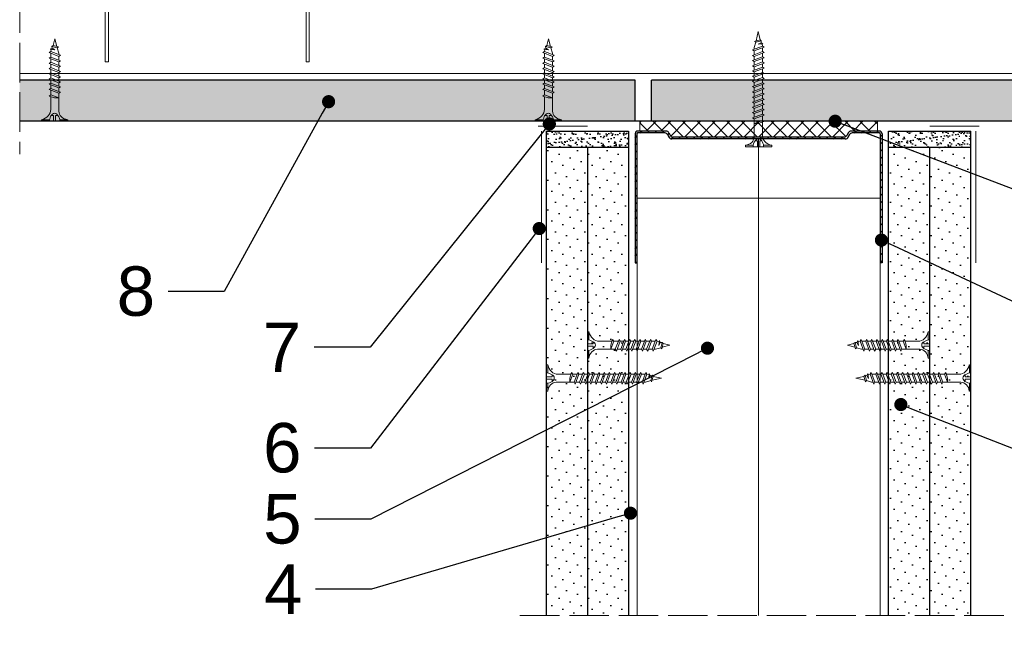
# Model space of a CAD drawing. Header units: millimetres. Extents: x -576 to 2473, y 815 to 2688.
# Tile 6 of 14: x 710 to 1009, y 1047 to 1232. Entities that reach past the tile are written whole.
import ezdxf
from ezdxf import colors
from ezdxf.entities.mleader import LeaderData, LeaderLine
from ezdxf.math import Vec2, Vec3

# ---------------------------------------------------------------- set-up
doc = ezdxf.new("R2010")
doc.units = ezdxf.units.MM
doc.linetypes.add('ACAD_ISO02W100', pattern=[15, 12, -3])
for name, color, linetype, lineweight in [('_ISOVER WELNA', 7, 'BATTING', 9), ('_RIGIPS AKCESORIA', 7, 'Continuous', 18), ('_RIGIPS G-K', 7, 'Continuous', 25), ('_RIGIPS PROFIL', 7, 'Continuous', 18), ('KRESKOWANIE', 7, 'Continuous', 9), ('OPISY', 7, 'Continuous', 9), ('PRZERYWANA', 7, 'ACAD_ISO02W100', 9)]:
    doc.layers.add(name, color=color, linetype=linetype, lineweight=lineweight)
doc.styles.get("Standard").update_dxf_attribs({"font": 'arial.ttf'})
doc.linetypes.add('BATTING', pattern='A,0.00254,-2.54,[134,ltypeshp.shx,S=2.54,R=0,X=-2.54,Y=0],-5.08,[134,ltypeshp.shx,S=2.54,R=180,X=2.54,Y=0],-2.54', length=10.16254)
pattern_1 = [(225, (-1666.5497, 191.772), (1.122532, -3.367596), [0, -3.175])]
pattern_2 = [(225, (-1669.5497, 191.772), (1.122532, -3.367596), [0, -3.175])]

# ---------------------------------------------------------------- blocks, each defined once
blk = doc.blocks.new('TN 25')
at = {"layer": '_RIGIPS AKCESORIA'}
for p, q in [((0, -0.84), (0, 7.16)), ((0, 7.16), (0.46, 7.16)), ((0.46, 7.16), (0.46, 4.78)), ((0.46, 4.78), (0, 4.78)), ((0, 3.5), (1.77, 3.5)), ((1.77, 3.5), (1.77, 4.2)), ((3.02, 4.46), (8.47, 4.46)), ((7.12, 4.46), (7.12, 3.18)), ((8.03, 2.01), (7.12, 4.46)), ((7.12, 3.18), (7.65, 1.53)), ((8.47, 4.46), (8.79, 5)), ((9.61, 1.51), (8.47, 4.46)), ((8.79, 5), (9.93, 2.01)), ((9, 4.46), (10.1, 4.46)), ((10.1, 4.46), (10.41, 5)), ((11.23, 1.51), (10.1, 4.46)), ((10.41, 5), (11.56, 2.01)), ((10.62, 4.46), (11.67, 4.46)), ((11.67, 4.46), (11.99, 5)), ((12.81, 1.51), (11.67, 4.46)), ((11.99, 5), (13.14, 2.01)), ((12.2, 4.46), (13.21, 4.46)), ((13.21, 4.46), (13.52, 5)), ((14.34, 1.51), (13.21, 4.46)), ((13.52, 5), (14.67, 2.01)), ((13.73, 4.46), (14.8, 4.46)), ((14.8, 4.46), (15.12, 5)), ((15.94, 1.51), (14.8, 4.46)), ((15.12, 5), (16.26, 2.01)), ((15.33, 4.46), (16.42, 4.46)), ((16.42, 4.46), (16.73, 5)), ((17.55, 1.51), (16.42, 4.46)), ((16.73, 5), (17.88, 2.01)), ((16.94, 4.46), (17.99, 4.46)), ((17.99, 4.46), (18.31, 5)), ((19.13, 1.51), (17.99, 4.46)), ((18.31, 5), (19.45, 2.01)), ((18.52, 4.46), (19.68, 4.46)), ((19.68, 4.46), (20, 5)), ((20.82, 1.51), (19.68, 4.46)), ((20, 5), (21.14, 2.01)), ((20.21, 4.46), (20.7, 4.46)), ((20.7, 4.46), (22.28, 3.98)), ((21.85, 1.83), (21.67, 3.28)), ((21.67, 3.28), (22.14, 2.4)), ((22.28, 3.98), (22.56, 4.37)), ((22.7, 2.36), (22.28, 3.98)), ((22.56, 4.37), (23.03, 2.71)), ((22.71, 3.85), (25, 3.24)), ((25, 3.24), (23.03, 2.71)), ((0, 2.83), (1.77, 2.83)), ((0.46, 1.64), (0, 1.64)), ((0.46, -0.84), (0.46, 1.64)), ((1.77, 2.83), (1.77, 2.18)), ((7.49, 2.01), (3.55, 2.01)), ((7.65, 1.53), (8.03, 2.01)), ((9.41, 2.01), (8.03, 2.01)), ((9.93, 2.01), (9.61, 1.51)), ((11.04, 2.01), (9.93, 2.01)), ((11.56, 2.01), (11.23, 1.51)), ((12.61, 2.01), (11.56, 2.01)), ((13.14, 2.01), (12.81, 1.51)), ((14.15, 2.01), (13.14, 2.01)), ((14.67, 2.01), (14.34, 1.51)), ((15.74, 2.01), (14.67, 2.01)), ((16.26, 2.01), (15.94, 1.51)), ((17.36, 2.01), (16.26, 2.01)), ((17.88, 2.01), (17.55, 1.51)), ((18.93, 2.01), (17.88, 2.01)), ((19.45, 2.01), (19.13, 1.51)), ((19.45, 2.01), (20.62, 2.01)), ((21.14, 2.01), (20.82, 1.51)), ((21.14, 2.01), (21.81, 2.12)), ((22.14, 2.4), (21.85, 1.83)), ((22.7, 2.36), (22.14, 2.4)), ((23.03, 2.71), (22.7, 2.36)), ((0, -0.84), (0.46, -0.84))]:
    blk.add_line(p, q, dxfattribs=at)
for centre, major_axis, ratio, start_param, end_param in [((3.09, 7.67), (0.17, 3.2), 0.826134, 1.773653, 3.180586), ((-0.04, 0.9), (0, 3.93), 0.848176, -0.720942, -0.151112), ((1.66, 3.18), (0, 0.895), 0.848176, -1.552777, -0.720942), ((1.66, 3.18), (0, 0.895), 0.848176, 3.862535, 4.730408), ((3.37, -1.57), (0.28, 3.57), 0.832181, 0.035984, 1.430787), ((-2.73, 15.91), (0, 14.76), 0.848176, 3.399396, 3.475072), ((0.59, 4.62), (0, 2.81), 0.848176, 3.475072, 3.862535)]:
    blk.add_ellipse(centre, major_axis=major_axis, ratio=ratio, start_param=start_param, end_param=end_param, dxfattribs=at)
blk = doc.blocks.new('Lacznik krzyzowy (widok1)')
at = {"layer": '_RIGIPS AKCESORIA', "extrusion": (0, 0, -1)}
for p, q in [((2, 91.5), (60, 91.5)), ((2.08, 90.11), (3, 90.5)), ((3.61, 86.42), (2.08, 90.11)), ((3, 90.5), (4.53, 86.8)), ((14, 89.5, 30), (14, 90.5, 30)), ((48, 90.5, 30), (48, 89.5, 30)), ((57.47, 86.8), (59, 90.5)), ((59.92, 90.11), (58.39, 86.42)), ((59, 90.5), (59.92, 90.11)), ((0, 36.5), (0, 89.5)), ((1, 88.5), (1, 36.5)), ((4.53, 86.8), (3.61, 86.42)), ((48, 89.5, 30), (14, 89.5, 30)), ((58.39, 86.42), (57.47, 86.8)), ((61, 36.5), (61, 88.5)), ((62, 89.5), (62, 36.5)), ((1, 36.5), (0, 36.5)), ((62, 36.5), (61, 36.5))]:
    blk.add_line(p, q, dxfattribs=at)
at = {"layer": '_RIGIPS AKCESORIA'}
blk.add_line((59, 90.5), (3, 90.5), dxfattribs=at)
at = {"layer": '_RIGIPS AKCESORIA', "extrusion": (0, 0, -1)}
for centre, start, end in [((-2, 89.5), 0, 90), ((-3, 88.5), 0, 90), ((-3, 88.5), 0, 90), ((-59, 88.5), 90, 180), ((-59, 88.5), 90, 180), ((-60, 89.5), 90, 180)]:
    blk.add_arc(centre, 2, start, end, dxfattribs=at)
blk = doc.blocks.new('TN 35')
at = {"layer": '_RIGIPS AKCESORIA'}
for p, q in [((0, -0.84), (0, 7.16)), ((0, 7.16), (0.46, 7.16)), ((0.46, 7.16), (0.46, 4.78)), ((0.46, 4.78), (0, 4.78)), ((0, 3.5), (1.77, 3.5)), ((1.77, 3.5), (1.77, 4.2)), ((3.02, 4.46), (8.47, 4.46)), ((7.12, 4.46), (7.12, 3.18)), ((8.03, 2.01), (7.12, 4.46)), ((7.12, 3.18), (7.65, 1.53)), ((8.47, 4.46), (8.79, 5)), ((9.61, 1.51), (8.47, 4.46)), ((8.79, 5), (9.93, 2.01)), ((9, 4.46), (10.1, 4.46)), ((10.1, 4.46), (10.41, 5)), ((11.23, 1.51), (10.1, 4.46)), ((10.41, 5), (11.56, 2.01)), ((10.62, 4.46), (11.67, 4.46)), ((11.67, 4.46), (11.99, 5)), ((12.81, 1.51), (11.67, 4.46)), ((11.99, 5), (13.14, 2.01)), ((12.2, 4.46), (13.21, 4.46)), ((13.21, 4.46), (13.52, 5)), ((14.34, 1.51), (13.21, 4.46)), ((13.52, 5), (14.67, 2.01)), ((13.73, 4.46), (14.8, 4.46)), ((14.8, 4.46), (15.12, 5)), ((15.94, 1.51), (14.8, 4.46)), ((15.12, 5), (16.26, 2.01)), ((15.33, 4.46), (16.42, 4.46)), ((16.42, 4.46), (16.73, 5)), ((17.55, 1.51), (16.42, 4.46)), ((16.73, 5), (17.88, 2.01)), ((16.94, 4.46), (17.99, 4.46)), ((17.99, 4.46), (18.31, 5)), ((19.13, 1.51), (17.99, 4.46)), ((18.31, 5), (19.45, 2.01)), ((18.52, 4.46), (19.57, 4.46)), ((19.57, 4.46), (19.88, 5)), ((20.7, 1.51), (19.57, 4.46)), ((19.88, 5), (21.03, 2.01)), ((20.09, 4.46), (21.14, 4.46)), ((21.14, 4.46), (21.46, 5)), ((22.28, 1.51), (21.14, 4.46)), ((21.46, 5), (22.6, 2.01)), ((21.67, 4.46), (22.72, 4.46)), ((22.72, 4.46), (23.03, 5)), ((23.85, 1.51), (22.72, 4.46)), ((23.03, 5), (24.18, 2.01)), ((23.24, 4.46), (24.29, 4.46)), ((24.29, 4.46), (24.61, 5)), ((25.43, 1.51), (24.29, 4.46)), ((24.61, 5), (25.75, 2.01)), ((24.81, 4.46), (25.87, 4.46)), ((25.87, 4.46), (26.18, 5)), ((27, 1.51), (25.87, 4.46)), ((26.18, 5), (27.33, 2.01)), ((26.39, 4.46), (27.44, 4.46)), ((27.44, 4.46), (27.76, 5)), ((28.58, 1.51), (27.44, 4.46)), ((27.76, 5), (28.9, 2.01)), ((27.96, 4.46), (29.13, 4.46)), ((29.13, 4.46), (29.45, 5)), ((30.27, 1.51), (29.13, 4.46)), ((29.45, 5), (30.59, 2.01)), ((29.65, 4.46), (30.15, 4.46)), ((30.15, 4.46), (31.73, 3.98)), ((31.3, 1.83), (31.12, 3.28)), ((31.12, 3.28), (31.59, 2.4)), ((31.73, 3.98), (32.01, 4.37)), ((32.15, 2.36), (31.73, 3.98)), ((32.01, 4.37), (32.48, 2.71)), ((32.16, 3.85), (35, 3.24)), ((35, 3.24), (32.48, 2.71)), ((0, 2.83), (1.77, 2.83)), ((0.46, 1.64), (0, 1.64)), ((0.46, -0.84), (0.46, 1.64)), ((1.77, 2.83), (1.77, 2.18)), ((7.49, 2.01), (3.55, 2.01)), ((7.65, 1.53), (8.03, 2.01)), ((9.41, 2.01), (8.03, 2.01)), ((9.93, 2.01), (9.61, 1.51)), ((11.04, 2.01), (9.93, 2.01)), ((11.56, 2.01), (11.23, 1.51)), ((12.61, 2.01), (11.56, 2.01)), ((13.14, 2.01), (12.81, 1.51)), ((14.15, 2.01), (13.14, 2.01)), ((14.67, 2.01), (14.34, 1.51)), ((15.74, 2.01), (14.67, 2.01)), ((16.26, 2.01), (15.94, 1.51)), ((17.36, 2.01), (16.26, 2.01)), ((17.88, 2.01), (17.55, 1.51)), ((18.93, 2.01), (17.84, 2.01)), ((19.45, 2.01), (19.13, 1.51)), ((20.51, 2.01), (19.41, 2.01)), ((21.03, 2.01), (20.7, 1.51)), ((22.08, 2.01), (20.99, 2.01)), ((22.6, 2.01), (22.28, 1.51)), ((23.66, 2.01), (22.56, 2.01)), ((24.18, 2.01), (23.85, 1.51)), ((25.23, 2.01), (24.14, 2.01)), ((25.75, 2.01), (25.43, 1.51)), ((26.81, 2.01), (25.71, 2.01)), ((27.33, 2.01), (27, 1.51)), ((28.38, 2.01), (27.33, 2.01)), ((28.9, 2.01), (28.58, 1.51)), ((28.9, 2.01), (30.07, 2.01)), ((30.59, 2.01), (30.27, 1.51)), ((30.59, 2.01), (31.26, 2.12)), ((31.59, 2.4), (31.3, 1.83)), ((32.15, 2.36), (31.59, 2.4)), ((32.48, 2.71), (32.15, 2.36)), ((0, -0.84), (0.46, -0.84))]:
    blk.add_line(p, q, dxfattribs=at)
for centre, major_axis, ratio, start_param, end_param in [((3.09, 7.67), (0.17, 3.2), 0.826134, 1.773653, 3.180586), ((-0.04, 0.9), (0, 3.93), 0.848176, -0.720942, -0.151112), ((1.66, 3.18), (0, 0.895), 0.848176, -1.552777, -0.720942), ((1.66, 3.18), (0, 0.895), 0.848176, 3.862535, 4.730408), ((3.37, -1.57), (0.28, 3.57), 0.832181, 0.035984, 1.430787), ((-2.73, 15.91), (0, 14.76), 0.848176, 3.399396, 3.475072), ((0.59, 4.62), (0, 2.81), 0.848176, 3.475072, 3.862535)]:
    blk.add_ellipse(centre, major_axis=major_axis, ratio=ratio, start_param=start_param, end_param=end_param, dxfattribs=at)
blk = doc.blocks.new('UW 75 ULTRASTIL')
h = blk.add_hatch()
h.set_pattern_fill('ANSI31', color=256, scale=0.5, style=0)
h.paths.add_polyline_path([(-11.93, 0.56), (-11.6, 1.24, -0.286951), (-10.7, 1.8), (10.18, 1.8), (41.3, 1.8, -0.286951), (42.2, 1.24), (42.53, 0.56, 0.286951), (43.43, 0), (52, 0, 0.414214), (52.8, 0.8), (52.8, 40), (52.25, 40), (52.25, 0.8, -0.414214), (52, 0.55), (43.77, 0.55, -0.286951), (42.87, 1.11), (42.54, 1.79, 0.286951), (41.64, 2.35), (-11.04, 2.35, 0.286951), (-11.94, 1.79), (-12.27, 1.11, -0.286951), (-13.17, 0.55), (-21.4, 0.55, -0.414214), (-21.65, 0.8), (-21.65, 40), (-22.2, 40), (-22.2, 0.8, 0.414214), (-21.4, 0), (-12.83, 0, 0.286951)])
for p, q in [((-22.2, 0.8), (-22.2, 40)), ((-22.2, 40), (-21.65, 40)), ((-21.65, 0.8), (-21.65, 40)), ((52.25, 0.8), (52.25, 40)), ((52.8, 40), (52.25, 40)), ((52.8, 0.8), (52.8, 40)), ((-21.4, 0.55), (-13.17, 0.55)), ((-21.4, 0), (-12.83, 0)), ((-12.27, 1.11), (-11.94, 1.79)), ((-11.93, 0.56), (-11.6, 1.24)), ((-11.04, 2.35), (41.64, 2.35)), ((-10.7, 1.8), (41.3, 1.8)), ((42.53, 0.56), (42.2, 1.24)), ((42.87, 1.11), (42.54, 1.79)), ((43.43, 0), (52, 0)), ((43.77, 0.55), (52, 0.55))]:
    blk.add_line(p, q)
for centre, radius, start, end in [((-21.4, 0.8), 0.8, 180, 270), ((-21.4, 0.8), 0.25, 180, 270), ((-13.17, 1.55), 1, 270, 334.0435), ((-12.83, 1), 1, 270, 334.0435), ((-11.04, 1.35), 1, 90, 154.0435), ((-10.7, 0.8), 1, 90, 154.0435), ((41.3, 0.8), 1, 25.9565, 90), ((41.64, 1.35), 1, 25.9565, 90), ((43.43, 1), 1, 205.9565, 270), ((43.77, 1.55), 1, 205.9565, 270), ((52, 0.8), 0.8, 270, 0), ((52, 0.8), 0.25, 270, 0)]:
    blk.add_arc(centre, radius, start, end)
blk = doc.blocks.new('_Dot')
at = {"color": 0, "linetype": 'ByBlock', "lineweight": -2}
blk.add_line((-0.5, 0), (-1, 0), dxfattribs=at)
at = {"color": 0, "linetype": 'ByBlock', "const_width": 0.5}
blk.add_lwpolyline([(-0.25, 0, 1), (0.25, 0, 1)], format="xyb", close=True, dxfattribs=at)

msp = doc.modelspace()

# ---------------------------------------------------------------- hatches: boundary and pattern name
at = {"layer": '_RIGIPS G-K'}
h = msp.add_hatch(dxfattribs=at)
h.set_pattern_fill('AR-SAND', color=256, scale=0.05, angle=180, style=0)
h.set_pattern_definition([(217.5, (2884.0001, 2323.9077), (0.0800016, -2.4470662), [0, -1.9304, 0, -2.159, 0, -2.06375]), (187.5, (2884, 2323.9077), (-2.2476164, -3.5841255), [0, -1.0414, 0, -1.7399, 0, -0.66675]), (147.5, (2885.5622, 2323.9077), (-3.9549619, -0.007186), [0, -0.635, 0, -2.286, 0, -2.9845]), (137.5, (2885.5622, 2323.9077), (-3.8177823, -1.1146466), [0, -0.3175, 0, -1.4986, 0, -1.7145])])
h.paths.add_polyline_path([(870.23, 1192.84), (895.23, 1192.84), (895.23, 1197.84), (870.23, 1197.84)])
h = msp.add_hatch(dxfattribs=at)
h.set_pattern_fill('AR-SAND', color=256, scale=0.05, angle=180, style=0)
h.set_pattern_definition([(217.5, (2887.0001, 2323.9077), (0.0800016, -2.4470662), [0, -1.9304, 0, -2.159, 0, -2.06375]), (187.5, (2887, 2323.9077), (-2.2476164, -3.5841255), [0, -1.0414, 0, -1.7399, 0, -0.66675]), (147.5, (2888.5622, 2323.9077), (-3.9549619, -0.007186), [0, -0.635, 0, -2.286, 0, -2.9845]), (137.5, (2888.5622, 2323.9077), (-3.8177823, -1.1146466), [0, -0.3175, 0, -1.4986, 0, -1.7145])])
h.paths.add_polyline_path([(974.23, 1192.84), (999.23, 1192.84), (999.23, 1197.84), (974.23, 1197.84)])
h = msp.add_hatch(dxfattribs=at)
h.set_pattern_fill('DOTS', color=256, scale=2, angle=225, style=0)
h.set_pattern_definition(pattern_2)
h.paths.add_polyline_path([(870.23, 1050.84), (882.73, 1050.84), (882.73, 1192.84), (870.23, 1192.84)])
h = msp.add_hatch(dxfattribs=at)
h.set_pattern_fill('DOTS', color=256, scale=2, angle=225, style=0)
h.set_pattern_definition(pattern_2)
h.paths.add_polyline_path([(882.73, 1050.84), (895.23, 1050.84), (895.23, 1192.84), (882.73, 1192.84)])
h = msp.add_hatch(dxfattribs=at)
h.set_pattern_fill('DOTS', color=256, scale=2, angle=225, style=0)
h.set_pattern_definition(pattern_1)
h.paths.add_polyline_path([(974.23, 1050.84), (986.73, 1050.84), (986.73, 1192.84), (974.23, 1192.84)])
h = msp.add_hatch(dxfattribs=at)
h.set_pattern_fill('DOTS', color=256, scale=2, angle=225, style=0)
h.set_pattern_definition(pattern_1)
h.paths.add_polyline_path([(986.73, 1050.84), (999.23, 1050.84), (999.23, 1192.84), (986.73, 1192.84)])
at = {"layer": 'KRESKOWANIE'}
h = msp.add_hatch(dxfattribs=at)
h.set_pattern_fill('DOTS', color=256, scale=2, angle=225, style=0)
h.set_pattern_definition([(225, (391.0786, -541.0798), (1.122532, -3.367596), [0, -3.175])])
h.paths.add_polyline_path([(897.23, 1200.84), (897.23, 1213.34), (710.23, 1213.34), (710.23, 1200.84)])
h.paths.add_polyline_path([(902.23, 1213.34), (902.23, 1200.84), (1159.23, 1200.84), (1159.23, 1213.34)])
h = msp.add_hatch(dxfattribs=at)
h.set_pattern_fill('ANSI37', color=256, angle=270, style=0)
h.set_pattern_definition([(315, (2885.5, 2634.9687), (2.245064, 2.245064), []), (45, (2885.5, 2634.9687), (-2.245064, 2.245064), [])])
h.paths.add_polyline_path([(898.63, 1197.84), (906.6, 1197.84, -0.286951), (907.5, 1197.28), (907.83, 1196.6, 0.286951), (908.73, 1196.04), (960.72, 1196.04, 0.286951), (961.62, 1196.6), (961.95, 1197.28, -0.286951), (962.85, 1197.84), (970.83, 1197.84), (970.83, 1200.84), (898.63, 1200.84)])

# ---------------------------------------------------------------- linework, layer by layer
at = {"layer": '_ISOVER WELNA', "ltscale": 3.6}
msp.add_line((934.73, 1050.84), (934.73, 1195.49), dxfattribs=at)
at = {"layer": '_RIGIPS AKCESORIA'}
for p, q in [((882.73, 1199.34), (867.73, 1199.34)), ((868.73, 1197.84), (868.73, 1157.84)), ((986.73, 1199.34), (1001.73, 1199.34)), ((1000.73, 1197.84), (1000.73, 1157.84))]:
    msp.add_line(p, q, dxfattribs=at)
at = {"layer": '_RIGIPS G-K'}
for p, q in [((897.23, 1213.34), (710.23, 1213.34)), ((897.23, 1200.84), (897.23, 1213.34)), ((1159.23, 1213.34), (902.23, 1213.34)), ((902.23, 1200.84), (902.23, 1213.34)), ((1159.23, 1200.84), (710.23, 1200.84)), ((870.23, 1197.84), (870.23, 1050.84)), ((870.23, 1197.84), (895.23, 1197.84)), ((895.23, 1197.84), (895.23, 1050.84)), ((974.23, 1050.84), (974.23, 1197.84)), ((974.23, 1197.84), (999.23, 1197.84)), ((999.23, 1050.84), (999.23, 1197.84)), ((895.23, 1192.84), (870.23, 1192.84)), ((882.73, 1192.84), (882.73, 1050.84)), ((999.23, 1192.84), (974.23, 1192.84)), ((986.73, 1050.84), (986.73, 1192.84))]:
    msp.add_line(p, q, dxfattribs=at)
at = {"layer": '_RIGIPS PROFIL'}
msp.add_line((710.23, 1215.34), (1159.23, 1215.34), dxfattribs=at)
at = {"layer": '_RIGIPS PROFIL', "lineweight": 9}
for p, q in [((897.83, 1177.44), (971.63, 1177.44)), ((897.83, 1050.84), (897.83, 1177.44)), ((971.63, 1050.84), (971.63, 1177.44))]:
    msp.add_line(p, q, dxfattribs=at)
at = {"layer": 'KRESKOWANIE'}
for p, q in [((898.63, 1197.84), (898.63, 1200.84)), ((970.83, 1197.84), (970.83, 1200.84))]:
    msp.add_line(p, q, dxfattribs=at)
at = {"layer": 'PRZERYWANA'}
for p, q in [((710.23, 1404.63), (710.23, 1190.84)), ((1009.23, 1050.84), (860.23, 1050.84))]:
    msp.add_line(p, q, dxfattribs=at)

# ---------------------------------------------------------------- block references
msp.add_blockref('Lacznik krzyzowy (widok1)', (736.23, 1182.37))
for name, p, rotation in [('TN 35', (937.89, 1193.07), 90), ('UW 75 ULTRASTIL', (950.03, 1197.84), 180)]:
    msp.add_blockref(name, p, dxfattribs=dict(rotation=rotation))
at = {"layer": '_RIGIPS AKCESORIA', "xscale": -1}
for name, p, rotation in [('TN 25', (717.65, 1200.84), 270), ('TN 25', (867.65, 1200.84), 270), ('TN 25', (882.73, 1136.08), 180), ('TN 35', (870.23, 1126.08), 180)]:
    msp.add_blockref(name, p, dxfattribs=dict(at, rotation=rotation))
at = {"layer": '_RIGIPS AKCESORIA', "rotation": 180}
for name, p in [('TN 25', (986.73, 1136.08)), ('TN 35', (999.23, 1126.08))]:
    msp.add_blockref(name, p, dxfattribs=at)

# ---------------------------------------------------------------- leaders
at = {"layer": 'OPISY'}
ml = msp.add_multileader_mtext('Standard', dxfattribs=at)
ml.set_content('8', color=256)
ml.set_leader_properties()
ml.set_arrow_properties(name='DOT')
ml.build(insert=Vec2(0, 0))
ml.multileader.update_dxf_attribs({"dogleg_length": 17})
ctx = ml.context
ctx.base_point, ctx.char_height, ctx.landing_gap_size, ctx.plane_origin = Vec3(737.47, 1149.15), 15, 4, Vec3(804.08, 1206.77)
ctx.text_align_type = 2
notes = []
notes.append((ctx, [(0, (1, 1, 0), (772.35, 1149.15), (-1, 0), 17, [(0, [(804.08, 1206.77)], 0, [])])]))
ctx.mtext.insert, ctx.mtext.alignment, ctx.mtext.flow_direction = Vec3(751.35, 1156.78), 3, 5
ml = msp.add_multileader_mtext('Standard', dxfattribs=at)
ml.set_content('2', color=256)
ml.set_leader_properties()
ml.set_arrow_properties(name='DOT')
ml.build(insert=Vec2(0, 0))
ml.multileader.update_dxf_attribs({"dogleg_length": 17})
ctx = ml.context
ctx.base_point, ctx.char_height, ctx.landing_gap_size, ctx.plane_origin = Vec3(1037.25, 1177.17), 15, 4, Vec3(958, 1200.84)
notes.append((ctx, [(0, (1, 1, 0), (1020.25, 1177.17), (1, 0), 17, [(0, [(958, 1200.84)], 0, [])])]))
ctx.mtext.insert, ctx.mtext.flow_direction = Vec3(1041.25, 1184.67), 5
ml = msp.add_multileader_mtext('Standard', dxfattribs=at)
ml.set_content('7', color=256)
ml.set_leader_properties()
ml.set_arrow_properties(name='DOT')
ml.build(insert=Vec2(0, 0))
ml.multileader.update_dxf_attribs({"dogleg_length": 17})
ctx = ml.context
ctx.base_point, ctx.char_height, ctx.landing_gap_size, ctx.plane_origin = Vec3(782, 1132.22), 15, 4, Vec3(871.15, 1200)
ctx.text_align_type = 2
notes.append((ctx, [(0, (1, 1, 0), (816.71, 1132.22), (-1, 0), 17, [(0, [(871.15, 1200)], 0, [])])]))
ctx.mtext.insert, ctx.mtext.alignment, ctx.mtext.flow_direction = Vec3(795.71, 1139.72), 3, 5
ml = msp.add_multileader_mtext('Standard', dxfattribs=at)
ml.set_content('6', color=256)
ml.set_leader_properties()
ml.set_arrow_properties(name='DOT')
ml.build(insert=Vec2(0, 0))
ml.multileader.update_dxf_attribs({"dogleg_length": 17})
ctx = ml.context
ctx.base_point, ctx.char_height, ctx.landing_gap_size, ctx.plane_origin = Vec3(781.93, 1101.63), 15, 4, Vec3(868.08, 1168.26)
ctx.text_align_type = 2
notes.append((ctx, [(0, (1, 1, 0), (816.84, 1101.63), (-1, 0), 17, [(0, [(868.08, 1168.26)], 0, [])])]))
ctx.mtext.insert, ctx.mtext.alignment, ctx.mtext.flow_direction = Vec3(795.84, 1109.25), 3, 5
ml = msp.add_multileader_mtext('Standard', dxfattribs=at)
ml.set_content('3', color=256)
ml.set_leader_properties()
ml.set_arrow_properties(name='DOT')
ml.build(insert=Vec2(0, 0))
ml.multileader.update_dxf_attribs({"dogleg_length": 17})
ctx = ml.context
ctx.base_point, ctx.char_height, ctx.landing_gap_size, ctx.plane_origin = Vec3(1037.25, 1142.35), 15, 4, Vec3(972.06, 1164.76)
notes.append((ctx, [(0, (1, 1, 0), (1020.25, 1142.35), (1, 0), 17, [(0, [(972.06, 1164.76)], 0, [])])]))
ctx.mtext.insert, ctx.mtext.flow_direction = Vec3(1041.25, 1149.99), 5
ml = msp.add_multileader_mtext('Standard', dxfattribs=at)
ml.set_content('5', color=256)
ml.set_leader_properties()
ml.set_arrow_properties(name='DOT')
ml.build(insert=Vec2(0, 0))
ml.multileader.update_dxf_attribs({"dogleg_length": 17})
ctx = ml.context
ctx.base_point, ctx.char_height, ctx.landing_gap_size, ctx.plane_origin = Vec3(781.92, 1080.02), 15, 4, Vec3(919.2, 1131.95)
ctx.text_align_type = 2
notes.append((ctx, [(0, (1, 1, 0), (816.87, 1080.02), (-1, 0), 17, [(0, [(919.2, 1131.95)], 0, [])])]))
ctx.mtext.insert, ctx.mtext.alignment, ctx.mtext.flow_direction = Vec3(795.87, 1087.65), 3, 5
ml = msp.add_multileader_mtext('Standard', dxfattribs=at)
ml.set_content('1', color=256)
ml.set_leader_properties()
ml.set_arrow_properties(name='DOT')
ml.build(insert=Vec2(0, 0))
ml.multileader.update_dxf_attribs({"dogleg_length": 17})
ctx = ml.context
ctx.base_point, ctx.char_height, ctx.landing_gap_size, ctx.plane_origin = Vec3(1037.25, 1098.25), 15, 4, Vec3(977.96, 1114.85)
notes.append((ctx, [(0, (1, 1, 0), (1020.25, 1098.25), (1, 0), 17, [(0, [(977.96, 1114.85)], 0, [])])]))
ctx.mtext.insert, ctx.mtext.flow_direction = Vec3(1041.25, 1105.75), 5
ml = msp.add_multileader_mtext('Standard', dxfattribs=at)
ml.set_content('4', color=256)
ml.set_leader_properties()
ml.set_arrow_properties(name='DOT')
ml.build(insert=Vec2(0, 0))
ml.multileader.update_dxf_attribs({"dogleg_length": 17})
ctx = ml.context
ctx.base_point, ctx.char_height, ctx.landing_gap_size, ctx.plane_origin = Vec3(781.78, 1058.82), 15, 4, Vec3(895.8, 1081.86)
ctx.text_align_type = 2
notes.append((ctx, [(0, (1, 1, 0), (817.15, 1058.82), (-1, 0), 17, [(0, [(895.8, 1081.86)], 0, [])])]))
ctx.mtext.insert, ctx.mtext.alignment, ctx.mtext.flow_direction = Vec3(796.15, 1066.32), 3, 5
for ctx, leaders in notes:
    for number, flags, end, landing, length, lines in leaders:
        leader = LeaderData()
        leader.index, (leader.has_last_leader_line, leader.has_dogleg_vector, leader.attachment_direction) = number, flags
        leader.last_leader_point, leader.dogleg_vector, leader.dogleg_length = Vec3(end), Vec3(landing), length
        for number, points, colour, breaks in lines:
            line = LeaderLine()
            line.index, line.vertices, line.color, line.breaks = number, Vec3.list(points), colors.encode_raw_color(colour), breaks
            leader.lines.append(line)
        ctx.leaders.append(leader)

doc.saveas('drawing.dxf')
